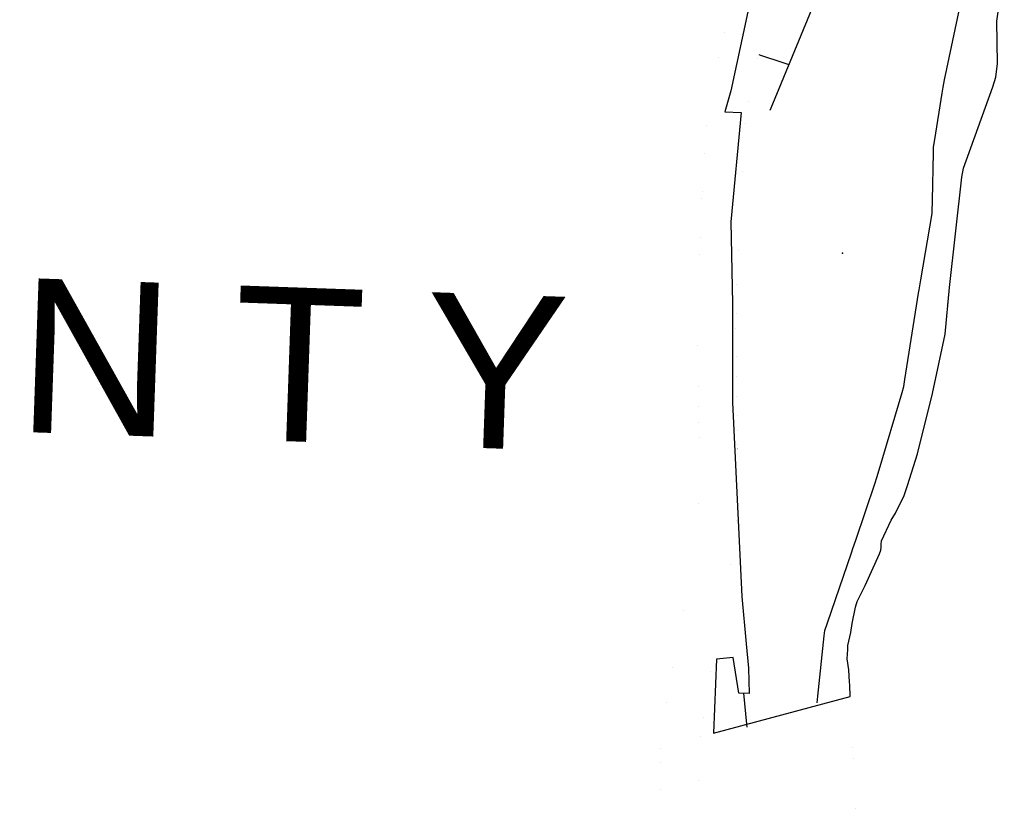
# Model space of a CAD drawing. Header units: feet. Extents: x -155 to 2562643, y -56 to 364810.
# Tile 12 of 121: x 2494036 to 2501710, y 175689 to 181788. Entities that reach past the tile are written whole.
import ezdxf
from ezdxf.enums import TextEntityAlignment as Align

# ---------------------------------------------------------------- set-up
doc = ezdxf.new("R2010")
doc.units = ezdxf.units.FT
doc.header["$MEASUREMENT"] = 0
doc.linetypes.add('water', pattern=[0])
for name, color, linetype in [('HTEXT', 3, 'Continuous'), ('INCORPORATED', 3, 'Continuous'), ('STATE-RT', 2, 'Continuous'), ('STREET-RURAL', 14, 'Continuous'), ('STREET-URBAN', 15, 'Continuous'), ('WATERWAY', 14, 'water')]:
    doc.layers.add(name, color=color, linetype=linetype)
doc.styles.add('ARIAL', font='arial.ttf')

msp = doc.modelspace()

# ---------------------------------------------------------------- linework, layer by layer
at = {"layer": 'INCORPORATED'}
msp.add_lwpolyline([(2499710.29, 181848.31), (2499578.99, 181233.92), (2499530.81, 181069.15), (2499658.7, 181064.43), (2499577.87, 180212.13), (2499592.61, 179577.17), (2499592.82, 178805.83), (2499664.83, 177293.93), (2499698.57, 176924.44), (2499698.57, 176924.44), (2499716.71, 176735.48), (2499722.81, 176537.2), (2499640.88, 176540.38), (2499597.97, 176818.43), (2499468.27, 176805.09), (2499445, 176226.73), (2499445, 176226.73), (2500508.46, 176514.34), (2500508.46, 176514.34), (2500507.01, 176604.46), (2500504.74, 176626.49), (2500497.55, 176720.65), (2500486.47, 176806.75), (2500489.56, 176878.97), (2500491.16, 176911.07), (2500513.9, 177013.59), (2500525.06, 177081.9), (2500549.47, 177210.51), (2500562.95, 177252.77), (2500625.44, 177377.8), (2500736.43, 177625.7), (2500748.08, 177653.91), (2500751.79, 177678.01), (2500749.51, 177700.04), (2500753.18, 177726.15), (2500829.23, 177887.43), (2500862.58, 177941.95), (2500928.92, 178079.06), (2500955.96, 178157.57), (2501032.92, 178405.08), (2501151.13, 178875.64), (2501151.13, 178875.64), (2501249.43, 179337.95), (2501282.91, 179701.27), (2501380.24, 180560.59), (2501393.37, 180630.92), (2501621.63, 181265.16), (2501644.71, 181339.61), (2501657.37, 181448.03), (2501653.25, 181776.83), (2501710.3, 182176.51)], dxfattribs=at)
msp.add_point((2500448.41, 179969.71), dxfattribs=at)
at = {"layer": 'STATE-RT', "color": 3, "linetype": 'Continuous', "const_width": 0.02}
for points in [[(2499239.3, 177378.15), (2499281.83, 177611.77), (2499315.57, 177810.82), (2499326.4, 178002.05), (2499333.02, 178229.71), (2499333.47, 178469.52), (2499327.92, 178713.7), (2499322.07, 179058.48), (2499317.29, 179357.34), (2499325.19, 179722.17), (2499339.24, 180076.53), (2499355.05, 180443.63), (2499379.26, 180791.59), (2499395.48, 181076.43), (2499438.92, 181309.9), (2499507.35, 181596.71), (2499596.35, 181975.52), (2499676.07, 182348.38), (2499746.9, 182639.08), (2499833.28, 182936.35), (2499934.33, 183279.29), (2500025.64, 183557.54), (2500111.49, 183793.4)], [(2499534.44, 177324.41), (2499577.31, 177559.83), (2499614.15, 177777.16), (2499626.16, 177989.21), (2499633.02, 178225.07), (2499633.47, 178472.66), (2499627.86, 178719.66), (2499622.03, 179063.42), (2499617.35, 179356.48), (2499625.07, 179712.99), (2499638.98, 180064.13), (2499654.61, 180426.77), (2499678.66, 180772.65), (2499693.9, 181040.31), (2499732.48, 181247.62), (2499799.27, 181527.59), (2499889.09, 181909.84), (2499968.55, 182281.5), (2500036.82, 182561.68), (2500121.2, 182852.09), (2500220.81, 183190.11), (2500309.18, 183459.44), (2500401.84, 183714.04)], [(2499694.94, 173121.57), (2499645.65, 173337.6), (2499562.22, 173678.51), (2499472.81, 174032.07), (2499386.92, 174328.9), (2499285.07, 174663.66), (2499179.57, 175039.47), (2499085.68, 175410.16), (2499039.96, 175648.25), (2499026.77, 175848.16), (2499028.56, 176048.64), (2499048.4, 176288.93), (2499102.48, 176597.49), (2499137.67, 176823.51), (2499197.08, 177121.44), (2499238.86, 177375.61)], [(2499996.8, 173147.21), (2499937.61, 173406.62), (2499853.34, 173750.95), (2499762.41, 174110.57), (2499674.52, 174414.26), (2499573.03, 174747.88), (2499469.45, 175116.85), (2499378.64, 175475.34), (2499338.08, 175686.57), (2499326.85, 175856.72), (2499328.44, 176034.94), (2499346.26, 176250.61), (2499398.46, 176548.51), (2499433.13, 176771.07), (2499492.28, 177067.76), (2499534.88, 177326.95)]]:
    msp.add_lwpolyline(points, dxfattribs=at)
at = {"layer": 'STREET-RURAL'}
for points in [[(2499704.42, 176296.89), (2499681.03, 176538.82)], [(2499707.44, 176274.5), (2499704.42, 176296.89)]]:
    msp.add_lwpolyline(points, dxfattribs=at)
at = {"layer": 'STREET-URBAN'}
for points in [[(2499886.07, 181082.87), (2499906.02, 181131.26), (2500943.94, 183648.06), (2500963.87, 183696.69)], [(2500251.36, 176465.07), (2500256.92, 176517.19), (2500307.05, 176986.36), (2500311.57, 177028.76), (2500331.72, 177087.53), (2500518.83, 177633.02), (2500530.34, 177666.66), (2500552.45, 177732.26), (2500703.2, 178179.38), (2500717, 178220.32), (2500734.51, 178279.34), (2500913.55, 178882.46), (2500927.75, 178930.44), (2500936.25, 178984.49), (2501042.33, 179657.76), (2501046.16, 179682.69), (2501059.49, 179761.06), (2501147.49, 180277.86), (2501148.53, 180284.49), (2501150.44, 180382.56), (2501157.65, 180749.43), (2501158.56, 180796.02), (2501167.69, 180853.55), (2501225.3, 181216.01), (2501232.82, 181263.41), (2501244.57, 181318.95), (2501364.03, 181883.14)], [(2499796.37, 181516.26), (2499808.99, 181512.15), (2499975.19, 181458), (2500030.58, 181439.94)]]:
    msp.add_lwpolyline(points, dxfattribs=at)
at = {"layer": 'WATERWAY', "const_width": 0.04}
msp.add_lwpolyline([(2500553.34, 175622.46), (2500550.81, 175824.95), (2500548.38, 175859.01), (2500546.02, 175887.05), (2500541.12, 175959.18), (2500536.39, 176017.28), (2500531.98, 176049.31), (2500531.63, 176077.38), (2500527.33, 176101.39), (2500526.95, 176131.47), (2500522.5, 176167.51), (2500522.24, 176187.56), (2500517.74, 176227.61), (2500515.39, 176255.66), (2500515.03, 176283.72), (2500510.66, 176313.75), (2500509.17, 176432.04), (2500510.87, 176456.12), (2500510.47, 176488.2), (2500508.12, 176516.25), (2500507.01, 176604.46), (2500504.74, 176626.49), (2500504.49, 176646.54), (2500499.86, 176696.62), (2500497.55, 176720.65), (2500495.22, 176746.69), (2500490.87, 176774.72), (2500486.47, 176806.75), (2500486.16, 176830.81), (2500487.84, 176856.89), (2500489.56, 176878.97), (2500491.16, 176911.07), (2500498.82, 176939.23), (2500502.52, 176963.33), (2500508.22, 176987.46), (2500513.9, 177013.59), (2500517.65, 177033.69), (2500523.35, 177057.82), (2500525.06, 177081.9), (2500530.68, 177112.04), (2500534.43, 177132.13), (2500538.11, 177158.24), (2500543.81, 177182.37), (2500549.47, 177210.51), (2500553.22, 177230.6), (2500562.95, 177252.77), (2500572.7, 177272.93), (2500586.39, 177299.15), (2500596.12, 177321.32), (2500609.78, 177349.55), (2500625.44, 177377.8), (2500646.9, 177422.16), (2500654.65, 177442.3), (2500664.41, 177462.46), (2500676.09, 177488.66), (2500685.85, 177508.83), (2500695.55, 177533), (2500705.31, 177553.16), (2500713.04, 177575.31), (2500720.79, 177595.45), (2500736.43, 177625.7), (2500748.08, 177653.91), (2500751.79, 177678.01), (2500749.51, 177700.04), (2500753.18, 177726.15), (2500776.6, 177774.54), (2500786.33, 177796.71), (2500799.99, 177824.94), (2500809.74, 177845.1), (2500819.47, 177867.27), (2500829.23, 177887.43), (2500848.89, 177915.73), (2500862.58, 177941.95), (2500878.18, 177974.21), (2500889.87, 178000.41), (2500903.55, 178026.64), (2500917.18, 178056.87), (2500928.92, 178079.06), (2500938.55, 178109.25), (2500946.3, 178129.39), (2500955.96, 178157.57), (2500961.71, 178177.69), (2500967.46, 178197.81), (2500967.46, 178197.81), (2500980.89, 178244.08), (2500986.6, 178268.21), (2500994.35, 178288.35), (2501004.03, 178314.52), (2501019.49, 178358.81), (2501025.19, 178382.94), (2501032.92, 178405.08), (2501038.6, 178431.22), (2501042.3, 178455.32), (2501050.03, 178477.47), (2501059.59, 178513.67), (2501065.24, 178541.8), (2501072.87, 178571.97), (2501078.62, 178592.09), (2501082.32, 178616.19), (2501088.05, 178638.31), (2501093.73, 178664.45), (2501097.48, 178684.54), (2501105.16, 178710.69), (2501116.72, 178746.92), (2501126.25, 178785.13), (2501135.75, 178825.34), (2501143.4, 178853.5), (2501151.13, 178875.64), (2501156.74, 178907.79), (2501164.49, 178927.93), (2501170.17, 178954.06), (2501175.9, 178976.18), (2501187.2, 179032.46), (2501192.75, 179068.61), (2501198.46, 179092.74), (2501202.18, 179114.84), (2501207.94, 179134.96), (2501209.69, 179155.03), (2501215.44, 179175.15), (2501220.97, 179213.31), (2501226.57, 179245.45), (2501234.22, 179273.61), (2501249.43, 179337.95), (2501253.11, 179364.06), (2501254.86, 179384.13), (2501256.38, 179422.25), (2501257.98, 179454.35), (2501257.55, 179488.43), (2501259.23, 179514.52), (2501260.95, 179536.6), (2501262.63, 179562.68), (2501266.31, 179588.79), (2501272.01, 179612.92), (2501273.73, 179635), (2501277.46, 179657.09), (2501279.21, 179677.17), (2501282.91, 179701.27), (2501286.34, 179747.43), (2501290.06, 179769.53), (2501293.39, 179823.71), (2501296.89, 179863.85), (2501302.57, 179889.98), (2501304.29, 179912.06), (2501308.02, 179934.16), (2501309.74, 179956.23), (2501315.45, 179980.36), (2501319.17, 180002.46), (2501326.68, 180042.65), (2501330.35, 180068.76), (2501334.08, 180090.86), (2501337.78, 180114.96), (2501341.46, 180141.07), (2501345.16, 180165.17), (2501346.88, 180187.25), (2501350.59, 180211.36), (2501352.14, 180247.47), (2501353.79, 180275.56), (2501357.54, 180295.65), (2501361.01, 180337.8), (2501364.61, 180369.92), (2501366.24, 180400.02), (2501369.64, 180448.18), (2501371.39, 180468.25), (2501373.09, 180492.34), (2501374.79, 180516.42), (2501378.54, 180536.51), (2501380.24, 180560.59), (2501383.92, 180586.7), (2501387.67, 180606.8), (2501393.37, 180630.92), (2501399.12, 180651.04), (2501406.83, 180675.19), (2501416.58, 180695.35), (2501426.32, 180717.52), (2501434.07, 180737.66), (2501441.77, 180761.81), (2501449.5, 180783.96), (2501459.18, 180810.13), (2501464.94, 180830.25), (2501472.62, 180856.41), (2501482.37, 180876.57), (2501490.13, 180896.71), (2501495.88, 180916.83), (2501503.63, 180936.97), (2501503.63, 180936.97), (2501511.36, 180959.11), (2501517.12, 180979.23), (2501524.87, 180999.37), (2501532.6, 181021.51), (2501540.3, 181045.66), (2501555.76, 181089.95), (2501563.52, 181110.09), (2501573.25, 181132.26), (2501581, 181152.4), (2501588.73, 181174.55), (2501598.44, 181198.72), (2501606.14, 181222.87), (2501615.87, 181245.04), (2501621.63, 181265.16), (2501631.33, 181289.33), (2501639.04, 181313.48), (2501644.71, 181339.61), (2501648.42, 181363.71), (2501652.17, 181383.81), (2501653.92, 181403.88), (2501655.62, 181427.96), (2501657.37, 181448.03), (2501657.04, 181474.1), (2501654.79, 181494.12), (2501652.49, 181518.16), (2501651.88, 181566.28), (2501653.53, 181594.37), (2501651.8, 181732.7), (2501653.55, 181752.78), (2501653.25, 181776.83), (2501656.73, 181818.98)], dxfattribs=at)

# ---------------------------------------------------------------- texts
at = {"layer": 'HTEXT', "style": 'ARIAL'}
msp.add_text('C O U N T Y', height=1200, rotation=358, dxfattribs=at).set_placement((2493627.52, 179791.03), align=Align.TOP_CENTER)

doc.saveas('drawing.dxf')
